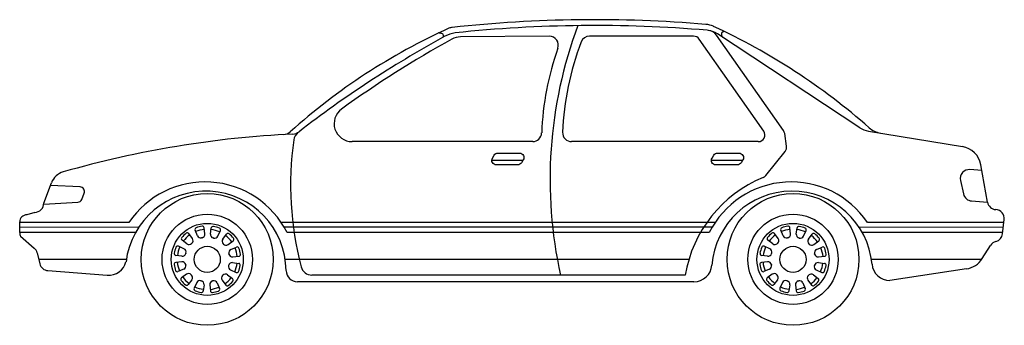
# Model space of a CAD drawing. Extents: x -0.84 to 3.55, y 0 to 1.36.
import ezdxf

# ---------------------------------------------------------------- set-up
doc = ezdxf.new("R2010")
doc.units = 0
doc.header["$MEASUREMENT"] = 0
doc.layers.add('AUTOS', color=1, linetype='CONTINUOUS')

msp = doc.modelspace()

# ---------------------------------------------------------------- linework, layer by layer
at = {"layer": 'AUTOS'}
for p, q in [((1.5249, 1.2886), (1.129, 1.2859)), ((2.168, 1.2894), (1.7037, 1.2894)), ((2.4807, 0.8662), (2.1926, 1.2766)), ((2.5689, 0.868), (2.2699, 1.294)), ((2.9089, 0.8813), (2.2747, 1.2994)), ((2.5823, 0.7987), (2.574, 0.8551)), ((2.9476, 0.8661), (3.3659, 0.7972)), ((1.4506, 0.8193), (0.6454, 0.8193)), ((2.4561, 0.819), (1.6241, 0.819)), ((2.4898, 0.6679), (2.576, 0.7756)), ((1.2685, 0.7364), (1.4082, 0.7364)), ((2.2471, 0.7364), (2.3868, 0.7364)), ((3.478, 0.5489), (3.4481, 0.7161)), ((3.4528, 0.6897), (3.4, 0.6942)), ((-0.7289, 0.5449), (-0.6947, 0.6352)), ((-0.5663, 0.6168), (-0.6992, 0.6236)), ((3.3575, 0.6458), (3.3707, 0.5858)), ((-0.5599, 0.5617), (-0.549, 0.5895)), ((-0.7289, 0.5408), (-0.5774, 0.549)), ((3.4072, 0.5544), (3.4784, 0.5498)), ((-0.7688, 0.5036), (-0.8046, 0.4927)), ((-0.8362, 0.4139), (-0.8362, 0.4611)), ((-0.3492, 0.4585), (-0.8362, 0.4585)), ((2.2642, 0.4585), (0.3293, 0.4585)), ((3.5513, 0.4585), (2.9426, 0.4585)), ((3.5455, 0.4079), (3.5527, 0.4715)), ((-0.306, 0.4368), (-0.8362, 0.4369)), ((-0.3203, 0.4132), (-0.8362, 0.4132)), ((-0.8324, 0.397), (-0.771, 0.3438)), ((-0.0663, 0.3867), (-0.0824, 0.4091)), ((-0.044, 0.3991), (-0.0546, 0.4245)), ((-0.0111, 0.4074), (-0.0138, 0.4348)), ((0.0144, 0.4071), (0.0179, 0.4344)), ((0.0471, 0.3978), (0.0584, 0.4229)), ((0.069, 0.3847), (0.0857, 0.4066)), ((2.2506, 0.4369), (0.3429, 0.4369)), ((2.2378, 0.4132), (0.3556, 0.4132)), ((2.5448, 0.3867), (2.5288, 0.4091)), ((2.5671, 0.3991), (2.5565, 0.4245)), ((2.6, 0.4074), (2.5973, 0.4348)), ((2.6256, 0.4071), (2.6291, 0.4344)), ((2.6582, 0.3978), (2.6696, 0.4229)), ((2.6802, 0.3847), (2.6968, 0.4066)), ((3.5488, 0.4368), (2.9058, 0.4369)), ((3.5461, 0.4132), (2.9201, 0.4132)), ((-0.1038, 0.3411), (-0.1288, 0.3525)), ((-0.0907, 0.363), (-0.1126, 0.3797)), ((0.0927, 0.3604), (0.115, 0.3764)), ((2.5074, 0.3411), (2.4823, 0.3525)), ((2.5205, 0.363), (2.4986, 0.3797)), ((2.7038, 0.3604), (2.7262, 0.3764)), ((3.4549, 0.2979), (3.4908, 0.3562)), ((3.5149, 0.3739), (3.5158, 0.3741)), ((-0.7583, 0.323), (-0.7465, 0.2743)), ((-0.113, 0.3085), (-0.1403, 0.312)), ((0.1051, 0.338), (0.1305, 0.3487)), ((0.1134, 0.3051), (0.1408, 0.3078)), ((2.4981, 0.3085), (2.4708, 0.312)), ((2.7163, 0.338), (2.7416, 0.3487)), ((2.7245, 0.3051), (2.7519, 0.3078)), ((-0.3609, 0.294), (-0.7513, 0.2941)), ((-0.1134, 0.2829), (-0.1408, 0.2802)), ((0.113, 0.2796), (0.1403, 0.2761)), ((2.1472, 0.2941), (0.3474, 0.2941)), ((2.4977, 0.2829), (2.4703, 0.2802)), ((2.7242, 0.2796), (2.7515, 0.2761)), ((3.45, 0.294), (2.9607, 0.2941)), ((-0.7107, 0.2438), (-0.4459, 0.2235)), ((-0.1051, 0.25), (-0.1305, 0.2394)), ((-0.0927, 0.2277), (-0.115, 0.2117)), ((0.0907, 0.225), (0.1126, 0.2083)), ((0.1038, 0.247), (0.1288, 0.2356)), ((2.1308, 0.2237), (0.4666, 0.2237)), ((2.506, 0.25), (2.4806, 0.2394)), ((2.5185, 0.2277), (2.4961, 0.2117)), ((2.7018, 0.225), (2.7237, 0.2083)), ((2.7149, 0.247), (2.74, 0.2356)), ((3.3847, 0.2515), (3.043, 0.2001)), ((-0.069, 0.2034), (-0.0857, 0.1815)), ((-0.0471, 0.1902), (-0.0584, 0.1652)), ((-0.0144, 0.181), (-0.0179, 0.1537)), ((0.0111, 0.1806), (0.0138, 0.1532)), ((0.044, 0.1889), (0.0546, 0.1635)), ((0.0663, 0.2014), (0.0824, 0.179)), ((2.1697, 0.1942), (0.4016, 0.1942)), ((2.5421, 0.2034), (2.5254, 0.1815)), ((2.5641, 0.1902), (2.5527, 0.1652)), ((2.5967, 0.181), (2.5932, 0.1537)), ((2.6223, 0.1806), (2.625, 0.1532)), ((2.6552, 0.1889), (2.6658, 0.1635)), ((2.6775, 0.2014), (2.6935, 0.179))]:
    msp.add_line(p, q, dxfattribs=at)
msp.add_lwpolyline([(2.3053, 1.3098), (2.3037, 1.3096), (2.3014, 1.3092), (2.2997, 1.3088), (2.2983, 1.3083), (2.2971, 1.3078), (2.2962, 1.3073), (2.2954, 1.3069), (2.2948, 1.3064), (2.2943, 1.3058), (2.294, 1.3053), (2.2937, 1.3048), (2.2934, 1.3042), (2.2932, 1.3036), (2.293, 1.3029), (2.2928, 1.3023), (2.2927, 1.3016), (2.2925, 1.3008), (2.2924, 1.3001), (2.2924, 1.2993), (2.2924, 1.2984), (2.2924, 1.2975), (2.2924, 1.2966), (2.2925, 1.2957), (2.2926, 1.2948), (2.2927, 1.2939), (2.2928, 1.293), (2.293, 1.2921), (2.2932, 1.2913), (2.2934, 1.2905), (2.2937, 1.2897), (2.2942, 1.2888), (2.295, 1.2877), (2.296, 1.2863), (2.2975, 1.2846), (2.2979, 1.2841)], dxfattribs=at)
for points in [[(1.2964, 0.7681), (1.3919, 0.7681, -0.587097), (1.4089, 0.7376), (1.401, 0.7248, -0.260162), (1.384, 0.7153), (1.2885, 0.7153, -0.587097), (1.2715, 0.7458), (1.2794, 0.7586, -0.260162)], [(2.275, 0.7681), (2.3705, 0.7681, -0.587097), (2.3875, 0.7376), (2.3796, 0.7248, -0.260162), (2.3626, 0.7153), (2.2671, 0.7153, -0.587097), (2.2501, 0.7458), (2.258, 0.7586, -0.260162)]]:
    msp.add_lwpolyline(points, format="xyb", close=True, dxfattribs=at)
for centre, radius in [((0, 0.294), 0.294), ((2.6111, 0.294), 0.294), ((0, 0.294), 0.2014), ((2.6111, 0.294), 0.2014), ((0, 0.294), 0.1606), ((2.6111, 0.294), 0.1606), ((0, 0.294), 0.0582), ((2.6111, 0.294), 0.0582)]:
    msp.add_circle(centre, radius, dxfattribs=at)
for centre, radius, start, end in [((1.7273, -4.5496), 5.9123, 85.19473, 96.16643), ((2.2313, -1.219), 2.7931, 114.4123, 131.7962), ((1.0976, 1.2789), 0.05, 96.1664, 114.4123), ((1.7273, -4.5755), 5.9123, 85.14107, 96.0389), ((3.4907, 0.6501), 1.9628, 159.5238, 192.5487), ((2.2142, 1.2424), 0.1, 65.1622, 85.1947), ((1.0407, -1.2929), 2.8937, 48.6979, 65.1622), ((3.4019, -3.0032), 4.8894, 118.7648, 127.7406), ((3.4579, -3.002), 4.8894, 118.9631, 125.7877), ((1.0118, 1.1623), 0.1427, 76.1638, 82.1112), ((1.0436, 1.2912), 0.01, 303.3537, 76.1638), ((1.1379, 1.1316), 0.1754, 104.6276, 120.4288), ((1.129, 1.2059), 0.08, 89.9964, 118.9631), ((1.1106, 1.2543), 0.05, 96.0389, 109.829), ((1.5251, 1.2486), 0.04, 340.5413, 90.3235), ((1.704, 1.2494), 0.04, 90.3235, 159.192), ((2.168, 1.2594), 0.03, 35.0644, 90), ((2.2196, 1.2159), 0.1, 56.6003, 85.1411), ((2.229, 1.2653), 0.05, 35.0644, 85.0911), ((2.7714, 0.8083), 1.2817, 160.5413, 177.7875), ((2.8647, 0.8083), 1.2817, 159.192, 177.661), ((0.6454, 0.8993), 0.08, 125.7877, 270), ((2.9639, 0.9647), 0.1, 236.6003, 260.643), ((3.0166, 0.9561), 0.1, 228.6979, 260.643), ((0.5978, -3.64), 4.4981, 92.7633, 105.9992), ((0.3364, 0.9006), 0.05, 273.2949, 311.7962), ((0.3786, 0.9028), 0.05, 272.7633, 307.7406), ((0.4348, 0.8199), 0.05, 127.8152, 172.1026), ((1.4506, 0.8593), 0.04, 270, 357.7875), ((1.624, 0.859), 0.04, 177.661, 270.1412), ((2.4561, 0.849), 0.03, 270, 35.0644), ((2.5444, 0.8508), 0.03, 8.3042, 35.0644), ((1.8258, 0.6269), 1.4543, 172.1026, 194.5692), ((2.5526, 0.7944), 0.03, 321.3375, 8.3042), ((3.3496, 0.6985), 0.1, 10.143, 80.643), ((-0.6199, 0.607), 0.08, 105.9992, 159.3037), ((2.6958, 0.1291), 0.5729, 112.3681, 170.4973), ((2.4664, 0.6866), 0.03, 292.3681, 321.3375), ((3.3966, 0.6544), 0.04, 85.1148, 192.3655), ((-0.5676, 0.5968), 0.02, 338.6251, 86.2863), ((-0.0099, 0.231), 0.4085, 26.5025, 146.1506), ((2.6034, 0.231), 0.4085, 33.854, 153.4975), ((-0.0067, 0.2399), 0.3582, 0.6116, 173.0352), ((2.6066, 0.2399), 0.3582, 5.2614, 175.5034), ((3.4098, 0.5943), 0.04, 192.3655, 266.3039), ((-0.7688, 0.5436), 0.04, 269.9965, 1.8916), ((-0.5785, 0.569), 0.02, 273.1113, 338.6251), ((3.5174, 0.5559), 0.04, 190.143, 266.8555), ((-0.8046, 0.4611), 0.0316, 89.9968, 179.9968), ((3.513, 0.476), 0.04, 353.5547, 86.8555), ((0, 0.294), 0.1497, 98.8386, 109.4837), ((-0.0218, 0.434), 0.008, 5.6022, 98.8386), ((0.0259, 0.4333), 0.008, 79.4837, 172.7201), ((0, 0.294), 0.1497, 68.8386, 79.4837), ((2.6111, 0.294), 0.1497, 98.8386, 109.4837), ((2.5894, 0.434), 0.008, 5.6022, 98.8386), ((2.637, 0.4333), 0.008, 79.4837, 172.7201), ((2.6111, 0.294), 0.1497, 68.8386, 79.4837), ((-0.7962, 0.4139), 0.04, 179.9985, 204.9678), ((0, 0.294), 0.1497, 128.8386, 139.4837), ((0, 0.294), 0.1344, 125.6022, 142.7201), ((-0.0889, 0.4044), 0.008, 35.6022, 128.8386), ((-0.0473, 0.4276), 0.008, 109.4837, 202.7201), ((0, 0.294), 0.1344, 95.6022, 112.7201), ((-0.0293, 0.4053), 0.016, 202.7201, 284.7275), ((-0.027, 0.4059), 0.016, 283.5947, 5.6022), ((0.0303, 0.405), 0.016, 172.7201, 254.7275), ((0, 0.294), 0.1344, 65.6022, 82.7201), ((0.0325, 0.4044), 0.016, 253.5947, 335.6022), ((0.0512, 0.4262), 0.008, 335.6022, 68.8386), ((0, 0.294), 0.1344, 35.6022, 52.7201), ((0.0921, 0.4017), 0.008, 49.4837, 142.7201), ((0, 0.294), 0.1497, 38.8386, 49.4837), ((2.6111, 0.294), 0.1497, 128.8386, 139.4837), ((2.6111, 0.294), 0.1344, 125.6022, 142.7201), ((2.5223, 0.4044), 0.008, 35.6022, 128.8386), ((2.5639, 0.4276), 0.008, 109.4837, 202.7201), ((2.6111, 0.294), 0.1344, 95.6022, 112.7201), ((2.5819, 0.4053), 0.016, 202.7201, 284.7275), ((2.5841, 0.4059), 0.016, 283.5947, 5.6022), ((2.6415, 0.405), 0.016, 172.7201, 254.7275), ((2.6111, 0.294), 0.1344, 65.6022, 82.7201), ((2.6436, 0.4044), 0.016, 253.5947, 335.6022), ((2.6623, 0.4262), 0.008, 335.6022, 68.8386), ((2.6111, 0.294), 0.1344, 35.6022, 52.7201), ((2.7032, 0.4017), 0.008, 49.4837, 142.7201), ((2.6111, 0.294), 0.1497, 38.8386, 49.4837), ((3.5059, 0.4129), 0.04, 284.4478, 352.8185), ((-0.1321, 0.3452), 0.008, 65.6022, 158.8386), ((-0.1077, 0.3861), 0.008, 139.4837, 232.7201), ((-0.081, 0.3758), 0.016, 232.7201, 314.7275), ((0, 0.294), 0.0991, 133.5947, 134.7275), ((-0.0793, 0.3774), 0.016, 313.5947, 35.6022), ((0, 0.294), 0.0991, 103.5947, 104.7275), ((0, 0.294), 0.0991, 73.5947, 74.7275), ((0.0818, 0.375), 0.016, 142.7201, 224.7275), ((0, 0.294), 0.0991, 43.5947, 44.7275), ((0.0833, 0.3734), 0.016, 223.5947, 305.6022), ((0.1104, 0.3829), 0.008, 305.6022, 38.8386), ((2.479, 0.3452), 0.008, 65.6022, 158.8386), ((2.5034, 0.3861), 0.008, 139.4837, 232.7201), ((2.5302, 0.3758), 0.016, 232.7201, 314.7275), ((2.6111, 0.294), 0.0991, 133.5947, 134.7275), ((2.5318, 0.3774), 0.016, 313.5947, 35.6022), ((2.6111, 0.294), 0.0991, 103.5947, 104.7275), ((2.6111, 0.294), 0.0991, 73.5947, 74.7275), ((2.6929, 0.375), 0.016, 142.7201, 224.7275), ((2.6111, 0.294), 0.0991, 43.5947, 44.7275), ((2.6945, 0.3734), 0.016, 223.5947, 305.6022), ((2.7215, 0.3829), 0.008, 305.6022, 38.8386), ((3.5249, 0.3352), 0.04, 104.4478, 148.314), ((-0.7972, 0.3136), 0.04, 13.6533, 49.1227), ((-0.1393, 0.3199), 0.008, 169.4837, 262.7201), ((0, 0.294), 0.1497, 158.8386, 169.4837), ((0, 0.294), 0.1344, 155.6022, 172.7201), ((-0.111, 0.3243), 0.016, 262.7201, 344.7275), ((-0.1104, 0.3265), 0.016, 343.5947, 65.6022), ((0, 0.294), 0.0991, 163.5947, 164.7275), ((0.1113, 0.3233), 0.016, 112.7201, 194.7275), ((0, 0.294), 0.0991, 13.5947, 14.7275), ((0.1118, 0.3211), 0.016, 193.5947, 275.6022), ((0, 0.294), 0.1344, 5.6022, 22.7201), ((0.1336, 0.3413), 0.008, 19.4837, 112.7201), ((0.14, 0.3158), 0.008, 275.6022, 8.8386), ((0, 0.294), 0.1497, 8.8386, 19.4837), ((2.4718, 0.3199), 0.008, 169.4837, 262.7201), ((2.6111, 0.294), 0.1497, 158.8386, 169.4837), ((2.6111, 0.294), 0.1344, 155.6022, 172.7201), ((2.5001, 0.3243), 0.016, 262.7201, 344.7275), ((2.5008, 0.3265), 0.016, 343.5947, 65.6022), ((2.6111, 0.294), 0.0991, 163.5947, 164.7275), ((2.7224, 0.3233), 0.016, 112.7201, 194.7275), ((2.6111, 0.294), 0.0991, 13.5947, 14.7275), ((2.723, 0.3211), 0.016, 193.5947, 275.6022), ((2.6111, 0.294), 0.1344, 5.6022, 22.7201), ((2.7447, 0.3413), 0.008, 19.4837, 112.7201), ((2.7512, 0.3158), 0.008, 275.6022, 8.8386), ((2.6111, 0.294), 0.1497, 8.8386, 19.4837), ((-0.7076, 0.2837), 0.04, 193.6533, 265.6191), ((-0.4398, 0.3033), 0.08, 265.6191, 345.522), ((-0.14, 0.2723), 0.008, 95.6022, 188.8386), ((0, 0.294), 0.1497, 188.8386, 199.4837), ((0, 0.294), 0.1344, 185.6022, 202.7201), ((-0.1118, 0.267), 0.016, 13.5947, 95.6022), ((-0.1113, 0.2648), 0.016, 292.7201, 14.7275), ((0, 0.294), 0.0991, 193.5947, 194.7275), ((0.1104, 0.2615), 0.016, 163.5947, 245.6022), ((0, 0.294), 0.0991, 343.5947, 344.7275), ((0.111, 0.2637), 0.016, 82.7201, 164.7275), ((0, 0.294), 0.1344, 335.6022, 352.7201), ((0, 0.294), 0.1497, 338.8386, 349.4837), ((0.1393, 0.2682), 0.008, 349.4837, 82.7201), ((2.1697, 0.2742), 0.08, 270, 355.5034), ((2.4711, 0.2723), 0.008, 95.6022, 188.8386), ((2.6111, 0.294), 0.1497, 188.8386, 199.4837), ((2.6111, 0.294), 0.1344, 185.6022, 202.7201), ((2.4993, 0.267), 0.016, 13.5947, 95.6022), ((2.4998, 0.2648), 0.016, 292.7201, 14.7275), ((2.6111, 0.294), 0.0991, 193.5947, 194.7275), ((2.7215, 0.2615), 0.016, 163.5947, 245.6022), ((2.6111, 0.294), 0.0991, 343.5947, 344.7275), ((2.7221, 0.2637), 0.016, 82.7201, 164.7275), ((2.6111, 0.294), 0.1344, 335.6022, 352.7201), ((2.6111, 0.294), 0.1497, 338.8386, 349.4837), ((2.7505, 0.2682), 0.008, 349.4837, 82.7201), ((3.043, 0.2801), 0.08, 185.2614, 269.9967), ((3.3698, 0.3504), 0.1, 278.5643, 328.314), ((-0.1336, 0.2468), 0.008, 199.4837, 292.7201), ((-0.0833, 0.2147), 0.016, 43.5947, 125.6022), ((0, 0.294), 0.0991, 223.5947, 224.7275), ((-0.0818, 0.213), 0.016, 322.7201, 44.7275), ((0.0793, 0.2107), 0.016, 133.5947, 215.6022), ((0, 0.294), 0.0991, 313.5947, 314.7275), ((0.081, 0.2123), 0.016, 52.7201, 134.7275), ((0.1321, 0.2429), 0.008, 245.6022, 338.8386), ((0.4015, 0.2442), 0.05, 180.6116, 270.1814), ((0.4666, 0.2737), 0.05, 194.5692, 270), ((2.4776, 0.2468), 0.008, 199.4837, 292.7201), ((2.5278, 0.2147), 0.016, 43.5947, 125.6022), ((2.6111, 0.294), 0.0991, 223.5947, 224.7275), ((2.5294, 0.213), 0.016, 322.7201, 44.7275), ((2.6905, 0.2107), 0.016, 133.5947, 215.6022), ((2.6111, 0.294), 0.0991, 313.5947, 314.7275), ((2.6921, 0.2123), 0.016, 52.7201, 134.7275), ((2.7433, 0.2429), 0.008, 245.6022, 338.8386), ((-0.1104, 0.2052), 0.008, 125.6022, 218.8386), ((0, 0.294), 0.1497, 218.8386, 229.4837), ((0, 0.294), 0.1344, 215.6022, 232.7201), ((-0.0921, 0.1863), 0.008, 229.4837, 322.7201), ((-0.0325, 0.1836), 0.016, 73.5947, 155.6022), ((0, 0.294), 0.0991, 253.5947, 254.7275), ((-0.0303, 0.183), 0.016, 352.7201, 74.7275), ((0.027, 0.1822), 0.016, 103.5947, 185.6022), ((0, 0.294), 0.0991, 283.5947, 284.7275), ((0.0293, 0.1827), 0.016, 22.7201, 104.7275), ((0, 0.294), 0.1344, 305.6022, 322.7201), ((0.0889, 0.1837), 0.008, 215.6022, 308.8386), ((0, 0.294), 0.1497, 308.8386, 319.4837), ((0.1077, 0.202), 0.008, 319.4837, 52.7201), ((2.5008, 0.2052), 0.008, 125.6022, 218.8386), ((2.6111, 0.294), 0.1497, 218.8386, 229.4837), ((2.6111, 0.294), 0.1344, 215.6022, 232.7201), ((2.5191, 0.1863), 0.008, 229.4837, 322.7201), ((2.5786, 0.1836), 0.016, 73.5947, 155.6022), ((2.6111, 0.294), 0.0991, 253.5947, 254.7275), ((2.5808, 0.183), 0.016, 352.7201, 74.7275), ((2.6382, 0.1822), 0.016, 103.5947, 185.6022), ((2.6111, 0.294), 0.0991, 283.5947, 284.7275), ((2.6404, 0.1827), 0.016, 22.7201, 104.7275), ((2.6111, 0.294), 0.1344, 305.6022, 322.7201), ((2.7, 0.1837), 0.008, 215.6022, 308.8386), ((2.6111, 0.294), 0.1497, 308.8386, 319.4837), ((2.7189, 0.202), 0.008, 319.4837, 52.7201), ((-0.0512, 0.1619), 0.008, 155.6022, 248.8386), ((0, 0.294), 0.1344, 245.6022, 262.7201), ((0, 0.294), 0.1497, 248.8386, 259.4837), ((-0.0259, 0.1547), 0.008, 259.4837, 352.7201), ((0, 0.294), 0.1344, 275.6022, 292.7201), ((0.0218, 0.154), 0.008, 185.6022, 278.8386), ((0, 0.294), 0.1497, 278.8386, 289.4837), ((0.0473, 0.1604), 0.008, 289.4837, 22.7201), ((2.56, 0.1619), 0.008, 155.6022, 248.8386), ((2.6111, 0.294), 0.1344, 245.6022, 262.7201), ((2.6111, 0.294), 0.1497, 248.8386, 259.4837), ((2.5853, 0.1547), 0.008, 259.4837, 352.7201), ((2.6111, 0.294), 0.1344, 275.6022, 292.7201), ((2.6329, 0.154), 0.008, 185.6022, 278.8386), ((2.6111, 0.294), 0.1497, 278.8386, 289.4837), ((2.6584, 0.1604), 0.008, 289.4837, 22.7201)]:
    msp.add_arc(centre, radius, start, end, dxfattribs=at)

doc.saveas('drawing.dxf')
